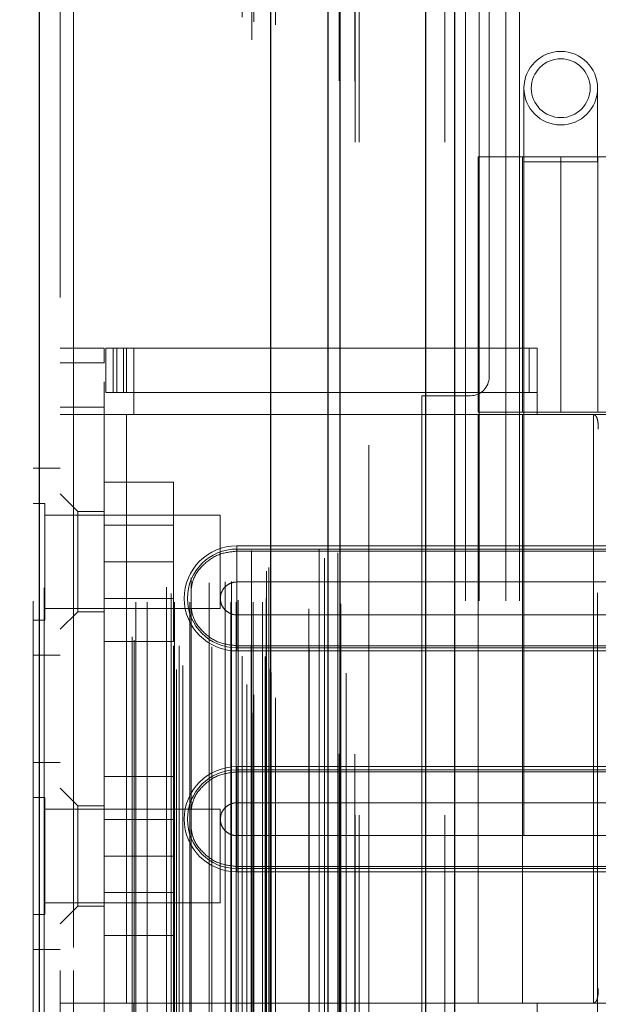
# Model space of a CAD drawing. Header units: inches. Extents: x 0.2 to 10.8, y 0.2 to 8.2.
# Tile 116 of 145: x 5.9248 to 6.0107, y 3.3536 to 3.4999. Entities that reach past the tile are written whole.
import ezdxf

# ---------------------------------------------------------------- set-up
doc = ezdxf.new("R2010")
doc.units = ezdxf.units.IN
doc.header["$MEASUREMENT"] = 0
doc.linetypes.add('HIDDEN', pattern=[0.075, 0.05, -0.025])
doc.layers.add('DIMENSIONS', color=140, linetype='Continuous')
doc.styles.add('SLDTEXTSTYLE0', font='TXT', dxfattribs={"width": 0.7})
doc.dimstyles.new('SLDDIMSTYLE0', dxfattribs={"dimtxt": 0.084961, "dimasz": 0.13, "dimexe": 0, "dimexo": 0.0625, "dimgap": 0.02124, "dimtad": 0, "dimtih": 1, "dimtoh": 1, "dimlfac": 18, "dimrnd": 1e-09, "dimzin": 12, "dimdsep": 46, "dimtxsty": 'SLDTEXTSTYLE0', "dimsah": 1, "dimcen": 0.09, "dimadec": 0, "dimazin": 3, "dimtfac": 1, "dimtofl": 0, "dimtmove": 0, "dimatfit": 3, "dimfxl": 0, "dimfrac": 2, "dimtolj": 1, "dimtzin": 12, "dimarcsym": 0})

# ---------------------------------------------------------------- blocks, each defined once
blk = doc.blocks.new('_D_18')
at = {"layer": 'DIMENSIONS'}
for p, q in [((5.94104, 4.90714), (5.5128, 4.90714)), ((5.6378, 4.90714), (5.6378, 4.09388)), ((5.47623, 3.93983), (5.4477, 3.93983)), ((5.4477, 3.93983), (5.4477, 3.8048)), ((5.79938, 3.93983), (5.82791, 3.93983)), ((5.82791, 3.93983), (5.82791, 3.8048)), ((5.4477, 3.8048), (5.47623, 3.8048)), ((5.82791, 3.8048), (5.79938, 3.8048)), ((5.6378, 3.21358), (5.6378, 3.78578)), ((5.94104, 3.21358), (5.5128, 3.21358))]:
    blk.add_line(p, q, dxfattribs=at)
for points in [[(5.6378, 4.90714), (5.6178, 4.77714), (5.6578, 4.77714)], [(5.6378, 3.21358), (5.6578, 3.34358), (5.6178, 3.34358)]]:
    blk.add_solid(points, dxfattribs=at)
at = {"layer": 'DIMENSIONS', "char_height": 0.083333, "attachment_point": 1, "style": 'SLDTEXTSTYLE0'}
for s, insert in [('30.48', (5.47623, 4.06627)), ('774.3', (5.47623, 3.91222))]:
    blk.add_mtext(s, dxfattribs=dict(at, insert=insert))
blk = doc.blocks.new('_D_19')
at = {"layer": 'DIMENSIONS'}
for p, q in [((5.92065, 4.98397), (5.13939, 4.98397)), ((5.26439, 4.98397), (5.26439, 4.56692)), ((5.10282, 4.43679), (5.07429, 4.43679)), ((5.07429, 4.43679), (5.07429, 4.30176)), ((5.42597, 4.43679), (5.4545, 4.43679)), ((5.4545, 4.43679), (5.4545, 4.30176)), ((5.07429, 4.30176), (5.10282, 4.30176)), ((5.4545, 4.30176), (5.42597, 4.30176)), ((5.26439, 3.1367), (5.26439, 4.1477)), ((5.92065, 3.1367), (5.13939, 3.1367))]:
    blk.add_line(p, q, dxfattribs=at)
for points in [[(5.26439, 4.98397), (5.24439, 4.85397), (5.28439, 4.85397)], [(5.26439, 3.1367), (5.28439, 3.2667), (5.24439, 3.2667)]]:
    blk.add_solid(points, dxfattribs=at)
at = {"layer": 'DIMENSIONS', "char_height": 0.083333, "attachment_point": 1, "style": 'SLDTEXTSTYLE0'}
for s, insert in [('33.25', (5.10282, 4.56323)), ('844.6', (5.10282, 4.40918)), ('OPENING', (5.00236, 4.25513))]:
    blk.add_mtext(s, dxfattribs=dict(at, insert=insert))

msp = doc.modelspace()

# ---------------------------------------------------------------- linework, layer by layer
at = {"color": 7, "linetype": 'Continuous', "lineweight": 25}
for p, q in [((5.9851217, 3.0817514), (5.9851217, 5.0448509)), ((5.9893644, 5.0456377), (5.9893644, 3.0817514)), ((5.9724044, 3.0817514), (5.9724044, 5.0388685)), ((5.9706471, 3.0817514), (5.9706471, 5.0386959)), ((5.9621117, 3.0991544), (5.9621117, 5.0215598)), ((5.9277644, 3.1052107), (5.9277644, 5.0155034))]:
    msp.add_line(p, q, dxfattribs=at)
at = {"color": 7, "linetype": 'HIDDEN', "lineweight": 18}
for p, q in [((5.9851217, 3.0817514), (5.9851217, 5.0448509)), ((5.9879502, 3.0817514), (5.9879502, 5.0448509)), ((5.9879502, 3.0817514), (5.9879502, 5.0448509)), ((5.9893644, 5.0456377), (5.9893644, 3.0817514)), ((5.9893644, 3.0817514), (5.9893644, 5.0456377)), ((5.9893644, 3.0817514), (5.9893644, 5.0456377)), ((5.9724044, 3.0817514), (5.9724044, 5.0388685)), ((5.9752329, 3.0817514), (5.9752329, 5.0388685)), ((5.9752329, 3.0817514), (5.9752329, 5.0388685)), ((5.9746471, 3.0817514), (5.9746471, 5.0386959)), ((5.9722349, 3.0908408), (5.9722349, 5.0298734)), ((5.9592947, 3.0969317), (5.9592947, 5.0237825)), ((5.9592947, 3.0969317), (5.9592947, 5.0237825)), ((5.9628063, 3.0991544), (5.9628063, 5.0215598)), ((5.9578695, 3.1003108), (5.9578695, 5.0204034)), ((5.9592385, 5.0210532), (5.9592385, 3.099661)), ((5.9595782, 3.0996011), (5.9595782, 5.0211131)), ((5.9700648, 5.0199032), (5.9700648, 3.1008189)), ((5.9585311, 3.1011474), (5.9585311, 5.0195921)), ((5.9480865, 3.1033533), (5.9480865, 5.0173609)), ((5.961861, 3.103453), (5.961861, 5.0172611)), ((5.961861, 3.103453), (5.961861, 5.0172611)), ((5.962162, 3.1028106), (5.962162, 5.0179036)), ((5.9621799, 3.1029504), (5.9621799, 5.0177637)), ((5.9733066, 3.1028389), (5.9733066, 5.0178677)), ((5.9277644, 5.0155034), (5.9277644, 3.1052107)), ((5.928459, 3.1052107), (5.928459, 5.0155034)), ((5.928459, 5.0155034), (5.928459, 3.1052107)), ((5.9490409, 3.1039693), (5.9490409, 5.0167421)), ((5.956271, 5.016467), (5.956271, 3.1042526)), ((5.9472995, 5.0146721), (5.9472995, 3.1060391)), ((5.9578489, 3.1053422), (5.9578489, 5.015372)), ((5.9268063, 5.01354), (5.9268063, 3.1071742)), ((5.9417981, 3.1077564), (5.9417981, 5.0129577)), ((5.948476, 3.1068882), (5.948476, 5.013826)), ((5.9415096, 3.1082436), (5.9415096, 5.0124706)), ((5.9677737, 5.0123694), (5.9677737, 3.1083285)), ((5.9420651, 3.1133884), (5.9420651, 5.0073257)), ((5.9420651, 3.1133884), (5.9420651, 5.0073257)), ((5.9437535, 3.1133884), (5.9437535, 5.0073257)), ((5.9476354, 5.006883), (5.9476354, 3.1138315)), ((5.9477768, 3.1133884), (5.9477768, 5.0073257)), ((5.9500734, 3.1133884), (5.9500734, 5.0073257)), ((5.9533215, 5.0067239), (5.9533215, 3.1139883)), ((5.9561872, 3.1133884), (5.9561872, 5.0073257)), ((5.9569693, 5.0073257), (5.9569693, 3.1133884)), ((5.9569693, 3.1133884), (5.9569693, 5.0073257)), ((5.9572471, 3.1136662), (5.9572471, 5.007048)), ((5.9591915, 5.007048), (5.9591915, 3.1136662)), ((5.9594693, 3.1133884), (5.9594693, 5.0073257)), ((5.9594693, 5.0073257), (5.9594693, 3.1133884)), ((5.9608517, 3.1133884), (5.9608517, 5.0073257)), ((5.9608517, 3.1133884), (5.9608517, 5.0073257)), ((5.9614137, 3.113944), (5.9614137, 5.0067702)), ((5.9614137, 3.113944), (5.9614137, 5.0067702)), ((5.9725258, 3.1131344), (5.9725258, 5.0075795)), ((5.9612507, 5.0053293), (5.9612507, 3.1153849)), ((5.9466257, 3.1156324), (5.9466257, 5.0050818)), ((5.9529565, 3.1162519), (5.9529565, 5.0044623)), ((5.9529565, 3.1162519), (5.9529565, 5.0044623)), ((5.9553266, 3.1164159), (5.9553266, 5.0042973)), ((5.9502526, 3.1169911), (5.9502526, 5.0037279)), ((5.9614606, 3.1179972), (5.9614606, 5.002717)), ((5.9614606, 3.1179972), (5.9614606, 5.002717)), ((5.9618255, 3.1185126), (5.9618255, 5.0022016)), ((5.9618255, 3.1185126), (5.9618255, 5.0022016)), ((5.9692867, 3.1212395), (5.9692867, 4.9994746)), ((5.9720426, 3.1207204), (5.9720426, 4.9999707)), ((5.9766471, 3.1366959), (5.9766471, 4.9839737)), ((5.9766471, 3.1366959), (5.9766471, 4.9839737)), ((5.9766471, 3.1366959), (5.9766471, 4.9839737)), ((5.9766471, 3.1366959), (5.9766471, 4.9839737)), ((5.9308063, 4.9586626), (5.9308063, 3.1620515)), ((5.9328063, 3.1620515), (5.9328063, 4.9586626)), ((5.9328063, 3.1620515), (5.9328063, 4.9586626)), ((5.9328063, 4.9586626), (5.9328063, 3.1620515)), ((5.9328063, 4.9586626), (5.9328063, 3.1620515)), ((5.994536, 3.4468348), (5.994536, 4.011057)), ((5.991036, 3.2135848), (5.991036, 3.5814737)), ((5.991036, 3.2135848), (5.991036, 3.5814737)), ((5.993036, 3.2135848), (5.993036, 3.5814737)), ((5.997036, 3.2135848), (5.997036, 3.5814737)), ((5.999036, 3.2135848), (5.999036, 3.5814737)), ((5.999036, 3.2135848), (5.999036, 3.5814737)), ((5.9997039, 3.4897571), (5.9997039, 3.478821)), ((6.0106401, 3.478821), (6.0106401, 3.4897571)), ((5.9929235, 3.4795559), (6.0174205, 3.4795559)), ((5.9929235, 3.4795559), (5.9929235, 3.4416075)), ((5.9994852, 3.4795559), (5.9994852, 3.4416075)), ((6.005172, 3.4795559), (6.005172, 3.4416075)), ((6.005172, 3.4416075), (6.005172, 3.4795559)), ((6.010665, 3.4795559), (6.010665, 3.4416075)), ((6.0106401, 3.478821), (5.9997039, 3.478821)), ((5.9997039, 3.478821), (5.9997039, 3.314779)), ((6.0106401, 3.314779), (6.0106401, 3.478821)), ((5.9308063, 3.451122), (5.937368, 3.451122)), ((5.937368, 3.451122), (5.937368, 3.4489347)), ((5.9375867, 3.4445603), (5.9375867, 3.451122)), ((5.9375867, 3.451122), (5.9386803, 3.451122)), ((5.9386803, 3.4445603), (5.9386803, 3.451122)), ((5.9392495, 3.451122), (5.9386803, 3.451122)), ((5.9386803, 3.4445603), (5.9386803, 3.451122)), ((5.9392495, 3.4445603), (5.9392495, 3.451122)), ((5.9392495, 3.451122), (5.9402414, 3.451122)), ((5.9402414, 3.4445603), (5.9402414, 3.451122)), ((6.0004771, 3.451122), (5.9402414, 3.451122)), ((5.9406488, 3.451122), (5.9406488, 3.4445603)), ((5.9417424, 3.451122), (5.9417424, 3.4445603)), ((6.0004771, 3.4445603), (6.0004771, 3.451122)), ((6.0004771, 3.451122), (6.0016724, 3.451122)), ((6.0016724, 3.4445603), (6.0016724, 3.451122)), ((5.9308063, 3.4489347), (5.937368, 3.4489347)), ((5.9308063, 3.4489347), (5.937368, 3.4489347)), ((5.937368, 3.3461351), (5.937368, 3.4489347)), ((5.9386803, 3.4445603), (5.9375867, 3.4445603)), ((5.9392495, 3.4445603), (5.9386803, 3.4445603)), ((5.9402414, 3.4445603), (5.9392495, 3.4445603)), ((6.0004771, 3.4445603), (5.9402414, 3.4445603)), ((5.9417424, 3.4445603), (5.9417424, 3.4412794)), ((6.0016724, 3.4445603), (6.0004771, 3.4445603)), ((6.0016724, 3.4445603), (6.0016724, 3.4412794)), ((5.984536, 3.444057), (5.9917582, 3.444057)), ((5.984536, 3.3510014), (5.984536, 3.444057)), ((5.937368, 3.4423731), (5.9308063, 3.4423731)), ((5.937368, 3.4412794), (5.9308063, 3.4412794)), ((5.9406488, 3.4412794), (5.937368, 3.4412794)), ((5.9406488, 3.4412794), (5.9406488, 3.3537904)), ((5.9406488, 3.4412794), (5.9406488, 3.3537904)), ((5.9417424, 3.4412794), (5.9406488, 3.4412794)), ((6.0016724, 3.4412794), (5.9417424, 3.4412794)), ((6.0016724, 3.4412794), (5.9417424, 3.4412794)), ((6.0174205, 3.4416075), (5.9929235, 3.4416075)), ((6.0016724, 3.4412794), (5.9929235, 3.4412794)), ((5.9929235, 3.4412794), (5.9929235, 3.3537904)), ((5.9994852, 3.4412794), (5.9994852, 3.3537904)), ((6.0379804, 3.4412794), (6.0016724, 3.4412794)), ((6.0100461, 3.4412794), (6.0100461, 3.3537904)), ((5.9308063, 3.4332737), (5.9268063, 3.4332737)), ((5.937368, 3.4312182), (5.9476458, 3.4312182)), ((5.9476458, 3.4193849), (5.9476458, 3.4312182)), ((5.9285424, 3.4280654), (5.9268063, 3.4280654)), ((5.9285424, 3.4107043), (5.9285424, 3.4280654)), ((5.933431, 3.4268437), (5.9308063, 3.4294684)), ((5.933431, 3.4268437), (5.933431, 3.4119706)), ((5.937368, 3.4268437), (5.933431, 3.4268437)), ((5.9545841, 3.4263293), (5.9285424, 3.4263293)), ((5.9545841, 3.4124404), (5.9545841, 3.4263293)), ((5.9476458, 3.4248265), (5.937368, 3.4248265)), ((5.957053, 3.4217487), (6.0379804, 3.4217487)), ((5.957053, 3.4217487), (5.957053, 3.4209684)), ((5.957053, 3.421275), (6.0379804, 3.421275)), ((5.957053, 3.421275), (5.957053, 3.4163806)), ((5.957053, 3.4209684), (6.0379804, 3.4209684)), ((5.937368, 3.4193849), (5.9476458, 3.4193849)), ((5.9476458, 3.4075515), (5.9476458, 3.4193849)), ((5.957053, 3.4163806), (6.0379804, 3.4163806)), ((5.937368, 3.4139432), (5.9476458, 3.4139432)), ((5.9285424, 3.4124404), (5.9545841, 3.4124404)), ((5.9308063, 3.4093459), (5.933431, 3.4119706)), ((5.933431, 3.4119706), (5.937368, 3.4119706)), ((5.9268063, 3.4107043), (5.9285424, 3.4107043)), ((5.957053, 3.4066033), (5.957053, 3.4114976)), ((6.0379804, 3.4114976), (5.957053, 3.4114976)), ((5.937368, 3.4075515), (5.9476458, 3.4075515)), ((5.957053, 3.4061295), (5.957053, 3.4069098)), ((6.0379804, 3.4069098), (5.957053, 3.4069098)), ((6.0379804, 3.4066033), (5.957053, 3.4066033)), ((6.0379804, 3.4061295), (5.957053, 3.4061295)), ((5.9268063, 3.405496), (5.9308063, 3.405496)), ((5.9308063, 3.3895515), (5.9268063, 3.3895515)), ((5.957053, 3.3889403), (6.0379804, 3.3889403)), ((5.957053, 3.3889403), (5.957053, 3.38816)), ((5.937368, 3.387496), (5.9476458, 3.387496)), ((5.9476458, 3.3756626), (5.9476458, 3.387496)), ((5.957053, 3.3884666), (6.0379804, 3.3884666)), ((5.957053, 3.3884666), (5.957053, 3.3835722)), ((5.957053, 3.38816), (6.0379804, 3.38816)), ((5.933431, 3.3830992), (5.9308063, 3.3857239)), ((5.9285424, 3.3843432), (5.9268063, 3.3843432)), ((5.9285424, 3.3669821), (5.9285424, 3.3843432)), ((5.933431, 3.3830992), (5.933431, 3.3756626)), ((5.937368, 3.3830992), (5.933431, 3.3830992)), ((5.957053, 3.3835722), (6.0379804, 3.3835722)), ((5.9545841, 3.3826071), (5.9285424, 3.3826071)), ((5.9545841, 3.3687182), (5.9545841, 3.3826071)), ((5.9476458, 3.3811043), (5.937368, 3.3811043)), ((5.957053, 3.3737949), (5.957053, 3.3786892)), ((6.0379804, 3.3786892), (5.957053, 3.3786892)), ((5.933431, 3.3756626), (5.933431, 3.3682261)), ((5.937368, 3.3756626), (5.9476458, 3.3756626)), ((5.9476458, 3.3638293), (5.9476458, 3.3756626)), ((5.957053, 3.3733211), (5.957053, 3.3741014)), ((6.0379804, 3.3741014), (5.957053, 3.3741014)), ((6.0379804, 3.3737949), (5.957053, 3.3737949)), ((6.0379804, 3.3733211), (5.957053, 3.3733211)), ((5.937368, 3.370221), (5.9476458, 3.370221)), ((5.9285424, 3.3687182), (5.9545841, 3.3687182)), ((5.9308063, 3.3656014), (5.933431, 3.3682261)), ((5.933431, 3.3682261), (5.937368, 3.3682261)), ((5.9268063, 3.3669821), (5.9285424, 3.3669821)), ((5.937368, 3.3638293), (5.9476458, 3.3638293)), ((5.9268063, 3.3617737), (5.9308063, 3.3617737)), ((5.9308063, 3.3537904), (5.937368, 3.3537904)), ((5.9406488, 3.3537904), (5.937368, 3.3537904)), ((5.9417424, 3.3537904), (5.9406488, 3.3537904)), ((5.9417424, 3.3537904), (6.0016724, 3.3537904)), ((5.9417424, 3.3537904), (5.9417424, 3.3505095)), ((5.9417424, 3.3537904), (6.0016724, 3.3537904)), ((6.0016724, 3.3537904), (5.9929235, 3.3537904)), ((6.0016724, 3.3537904), (6.0016724, 3.3505095)), ((6.0379804, 3.3537904), (6.0016724, 3.3537904))]:
    msp.add_line(p, q, dxfattribs=at)
at = {"color": 7, "linetype": 'HIDDEN', "lineweight": 18, "flags": 128}
for points in [[(5.9745731, 3.0908029), (5.9745734, 4.0526806), (5.9745731, 5.0299115)], [(5.9745731, 3.0908006), (5.9745733, 4.0407476), (5.9745731, 5.0299107)], [(5.9733066, 3.1028313), (5.9733066, 4.0804933), (5.9733066, 5.0178842)], [(5.9725258, 3.1131458), (5.9725263, 4.0211341), (5.9725258, 5.0075801)], [(5.9677818, 5.0064448), (5.9677817, 4.0799645), (5.9677818, 3.1142706)], [(5.9677818, 5.0064426), (5.9677817, 4.0680214), (5.9677818, 3.1142707)]]:
    msp.add_lwpolyline(points, dxfattribs=at)
at = {"color": 7, "linetype": 'HIDDEN', "lineweight": 18}
for radius in [0.0054681, 0.0043745]:
    msp.add_circle((6.005172, 3.4897571), radius, dxfattribs=at)
for centre, radius, start, end in [((5.9917582, 3.4468348), 0.0027778, 270, 0), ((5.957053, 3.4139391), 0.0078096, 90, 270), ((5.957053, 3.4139391), 0.0073358, 90, 270), ((5.957053, 3.3811307), 0.0078096, 90, 270), ((5.957053, 3.3811307), 0.0073358, 90, 270)]:
    msp.add_arc(centre, radius, start, end, dxfattribs=at)
for points, knots in [([(6.0098894, 3.4412794), (6.0100532, 3.4412794), (6.0101953, 3.4412289), (6.0104275, 3.4410191), (6.0105164, 3.4408596), (6.0106449, 3.4404566), (6.0106861, 3.4402104), (6.0107371, 3.4396767), (6.010748, 3.4393857), (6.010748, 3.4390922)], [0, 0, 0, 0, 0.25, 0.25, 0.5, 0.5, 0.75, 0.75, 1, 1, 1, 1]), ([(5.9502526, 3.4150897), (5.9503238, 3.4156132), (5.9505193, 3.4170515), (5.9519835, 3.4190201), (5.9542854, 3.4206529), (5.9561305, 3.4208632), (5.957053, 3.4209684)], [0, 0, 0, 0, 0.16020075, 0.44013383, 0.72006692, 1, 1, 1, 1]), ([(5.957053, 3.4114976), (5.9567334, 3.4114976), (5.956414, 3.4115612), (5.9558234, 3.4118058), (5.9555526, 3.4119867), (5.9551006, 3.4124387), (5.9549197, 3.4127095), (5.9546751, 3.4133001), (5.9546115, 3.4136195), (5.9546115, 3.4142587), (5.9546751, 3.4145782), (5.9549197, 3.4151687), (5.9551006, 3.4154395), (5.9555526, 3.4158915), (5.9558234, 3.4160724), (5.956414, 3.416317), (5.9567334, 3.4163806), (5.957053, 3.4163806)], [0, 0, 0, 0, 0.125, 0.125, 0.25, 0.25, 0.375, 0.375, 0.5, 0.5, 0.625, 0.625, 0.75, 0.75, 0.875, 0.875, 1, 1, 1, 1]), ([(5.957053, 3.4069098), (5.9561305, 3.407015), (5.9542854, 3.4072253), (5.9519835, 3.4088581), (5.9505193, 3.4108267), (5.9503238, 3.412265), (5.9502526, 3.4127885)], [0, 0, 0, 0, 0.27993308, 0.55986617, 0.83979925, 1, 1, 1, 1]), ([(5.9502526, 3.3822813), (5.9503238, 3.3828048), (5.9505193, 3.3842431), (5.9519835, 3.3862117), (5.9542854, 3.3878445), (5.9561305, 3.3880548), (5.957053, 3.38816)], [0, 0, 0, 0, 0.16020075, 0.44013383, 0.72006692, 1, 1, 1, 1]), ([(5.957053, 3.3786892), (5.9567334, 3.3786892), (5.956414, 3.3787528), (5.9558234, 3.3789974), (5.9555526, 3.3791783), (5.9551006, 3.3796303), (5.9549197, 3.3799011), (5.9546751, 3.3804917), (5.9546115, 3.3808111), (5.9546115, 3.3814503), (5.9546751, 3.3817698), (5.9549197, 3.3823603), (5.9551006, 3.3826311), (5.9555526, 3.3830831), (5.9558234, 3.383264), (5.956414, 3.3835086), (5.9567334, 3.3835722), (5.957053, 3.3835722)], [0, 0, 0, 0, 0.125, 0.125, 0.25, 0.25, 0.375, 0.375, 0.5, 0.5, 0.625, 0.625, 0.75, 0.75, 0.875, 0.875, 1, 1, 1, 1]), ([(5.957053, 3.3741014), (5.9561305, 3.3742066), (5.9542854, 3.3744169), (5.9519835, 3.3760497), (5.9505193, 3.3780183), (5.9503238, 3.3794566), (5.9502526, 3.3799801)], [0, 0, 0, 0, 0.27993308, 0.55986617, 0.83979925, 1, 1, 1, 1]), ([(6.010748, 3.3559776), (6.010748, 3.3556841), (6.0107373, 3.3553959), (6.0106862, 3.3548598), (6.0106452, 3.3546145), (6.0105169, 3.3542113), (6.0104276, 3.3540511), (6.0101967, 3.3538419), (6.0100533, 3.3537904), (6.0098894, 3.3537904)], [0, 0, 0, 0, 0.25, 0.25, 0.5, 0.5, 0.75, 0.75, 1, 1, 1, 1])]:
    msp.add_open_spline(points, degree=3, knots=knots, dxfattribs=at)
for points in [[(5.957053, 3.4209684), (5.957053, 3.420054), (5.957053, 3.4178513), (5.957053, 3.415245), (5.957053, 3.4139391)], [(5.957053, 3.4163806), (5.957053, 3.4157704), (5.957053, 3.4148547), (5.957053, 3.4139391)], [(5.957053, 3.4139391), (5.957053, 3.4130235), (5.957053, 3.4121078), (5.957053, 3.4114976)], [(5.957053, 3.4139391), (5.957053, 3.4126332), (5.957053, 3.4100269), (5.957053, 3.4078242), (5.957053, 3.4069098)], [(5.957053, 3.38816), (5.957053, 3.3872457), (5.957053, 3.3850429), (5.957053, 3.3824366), (5.957053, 3.3811307)], [(5.957053, 3.3835722), (5.957053, 3.382962), (5.957053, 3.3820463), (5.957053, 3.3811307)], [(5.957053, 3.3811307), (5.957053, 3.3802151), (5.957053, 3.3792994), (5.957053, 3.3786892)], [(5.957053, 3.3811307), (5.957053, 3.3798248), (5.957053, 3.3772185), (5.957053, 3.3750158), (5.957053, 3.3741014)]]:
    msp.add_open_spline(points, degree=3, dxfattribs=at)

# ---------------------------------------------------------------- dimensions: what is measured, and where the dimension line sits
at = {"layer": 'DIMENSIONS'}
dim = msp.add_linear_dim(base=(5.2643922, 3.1366959), p1=(5.9706471, 4.9839737), p2=(5.9706471, 3.1366959), angle=90, text='<>\\POPENING', dimstyle='SLDDIMSTYLE0', dxfattribs=at)
dim.commit()
dim.dimension.update_dxf_attribs({"geometry": '_D_19', "text_midpoint": (5.2643922, 4.3573113), "dimtype": 160})
dim = msp.add_linear_dim(base=(5.6378012, 3.2135848), p1=(5.991036, 4.9071403), p2=(5.991036, 3.2135848), angle=90, dimstyle='SLDDIMSTYLE0', dxfattribs=at)
dim.commit()
dim.dimension.update_dxf_attribs({"geometry": '_D_18', "text_midpoint": (5.6378012, 3.939828), "dimtype": 160})

doc.saveas('drawing.dxf')
